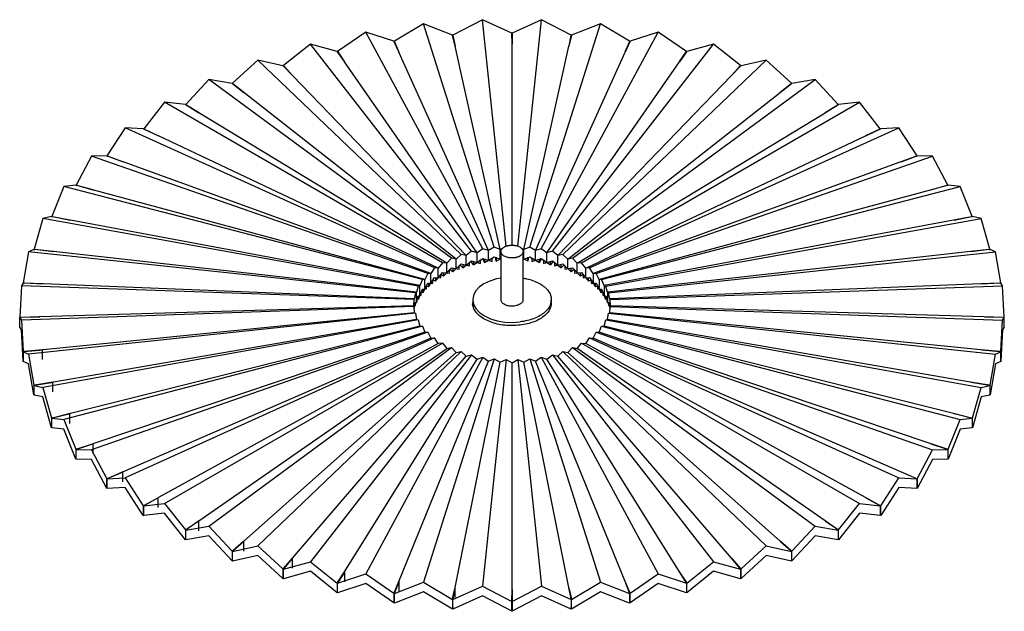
# Paper-space layout '_Isométrica' of a CAD drawing. Header units: inches. Extents: x -9.9 to 9.9, y -6 to 5.9.
import ezdxf

# ---------------------------------------------------------------- set-up
doc = ezdxf.new("R2010")
doc.units = ezdxf.units.IN
doc.header["$MEASUREMENT"] = 0

psp = doc.layouts.new('_Isométrica')

# ---------------------------------------------------------------- linework, layer by layer
at = {"color": 7, "linetype": 'Continuous', "lineweight": 25}
for p, q in [((-1.774, 5.782), (-2.355, 5.433)), ((-0.355, 1.311), (-1.774, 5.782)), ((-1.193, 5.556), (-1.774, 5.782)), ((-0.594, 5.864), (-1.184, 5.557)), ((-0.119, 1.327), (-0.594, 5.864)), ((-0.005, 5.598), (-0.594, 5.864)), ((0.594, 5.864), (0.005, 5.598)), ((0.119, 1.327), (0.594, 5.864)), ((0.355, 1.311), (1.774, 5.782)), ((1.184, 5.557), (0.594, 5.864)), ((1.774, 5.782), (1.193, 5.556)), ((2.355, 5.433), (1.774, 5.782)), ((-2.928, 5.618), (-3.492, 5.229)), ((-0.586, 1.278), (-2.928, 5.618)), ((-2.364, 5.432), (-2.928, 5.618)), ((-1.193, 5.556), (-1.19, 5.546)), ((-1.141, 5.342), (-1.19, 5.546)), ((-1.183, 5.546), (-1.184, 5.557)), ((-1.183, 5.515), (-1.183, 5.546)), ((-1.182, 5.546), (-1.14, 5.336)), ((-0.005, 5.598), (-0.004, 5.588)), ((0, 5.382), (-0.004, 5.588)), ((0.004, 5.588), (0, 5.376)), ((0.004, 5.588), (0.005, 5.598)), ((0.586, 1.278), (2.928, 5.618)), ((1.19, 5.546), (1.14, 5.336)), ((1.142, 5.342), (1.183, 5.546)), ((1.184, 5.557), (1.183, 5.546)), ((1.183, 5.546), (1.183, 5.514)), ((1.19, 5.546), (1.193, 5.556)), ((2.928, 5.618), (2.364, 5.432)), ((3.492, 5.229), (2.928, 5.618)), ((-4.039, 5.374), (-4.578, 4.947)), ((-0.808, 1.229), (-4.039, 5.374)), ((-3.501, 5.227), (-4.039, 5.374)), ((-2.364, 5.432), (-2.359, 5.422)), ((-2.266, 5.223), (-2.359, 5.422)), ((-2.352, 5.423), (-2.355, 5.433)), ((-2.352, 5.423), (-2.264, 5.217)), ((-2.352, 5.406), (-2.352, 5.423)), ((-1.14, 5.336), (-1.141, 5.342)), ((-0.238, 1.265), (-1.14, 5.336)), ((0, 1.348), (0, 5.376)), ((0.238, 1.265), (1.14, 5.336)), ((0.808, 1.229), (4.039, 5.374)), ((2.359, 5.422), (2.264, 5.217)), ((2.267, 5.223), (2.352, 5.423)), ((2.355, 5.433), (2.352, 5.423)), ((2.352, 5.423), (2.352, 5.406)), ((2.359, 5.422), (2.364, 5.432)), ((4.039, 5.374), (3.501, 5.227)), ((4.578, 4.947), (4.039, 5.374)), ((-3.501, 5.227), (-3.494, 5.218)), ((-3.358, 5.026), (-3.494, 5.218)), ((-3.487, 5.219), (-3.492, 5.229)), ((-3.486, 5.219), (-3.354, 5.021)), ((-2.264, 5.217), (-2.266, 5.223)), ((-0.472, 1.24), (-2.264, 5.217)), ((0.472, 1.24), (2.264, 5.217)), ((3.494, 5.218), (3.354, 5.021)), ((3.358, 5.026), (3.487, 5.219)), ((3.492, 5.229), (3.487, 5.219)), ((3.494, 5.218), (3.501, 5.227)), ((-5.092, 5.055), (-5.597, 4.592)), ((-1.018, 1.165), (-5.092, 5.055)), ((-4.587, 4.944), (-5.092, 5.055)), ((-4.587, 4.944), (-4.577, 4.936)), ((-4.571, 4.938), (-4.578, 4.947)), ((-4.401, 4.756), (-4.577, 4.936)), ((-4.571, 4.938), (-4.396, 4.75)), ((-3.354, 5.021), (-3.358, 5.026)), ((-0.699, 1.199), (-3.354, 5.021)), ((0.699, 1.199), (3.354, 5.021)), ((1.018, 1.165), (5.092, 5.055)), ((4.578, 4.936), (4.396, 4.75)), ((4.401, 4.755), (4.571, 4.938)), ((4.578, 4.947), (4.571, 4.938)), ((4.577, 4.936), (4.587, 4.944)), ((5.092, 5.055), (4.587, 4.944)), ((5.597, 4.592), (5.092, 5.055)), ((-4.396, 4.75), (-4.401, 4.756)), ((-0.916, 1.143), (-4.396, 4.75)), ((0.916, 1.143), (4.396, 4.75)), ((-6.07, 4.666), (-6.535, 4.168)), ((-1.214, 1.087), (-6.07, 4.666)), ((-5.605, 4.589), (-6.07, 4.666)), ((-5.605, 4.589), (-5.594, 4.58)), ((-5.588, 4.583), (-5.597, 4.592)), ((-5.38, 4.414), (-5.594, 4.58)), ((-5.588, 4.583), (-5.373, 4.409)), ((1.214, 1.087), (6.07, 4.666)), ((5.594, 4.581), (5.373, 4.409)), ((5.38, 4.414), (5.588, 4.583)), ((5.597, 4.592), (5.588, 4.583)), ((5.594, 4.58), (5.605, 4.589)), ((6.07, 4.666), (5.605, 4.589)), ((6.535, 4.168), (6.07, 4.666)), ((-5.373, 4.409), (-5.38, 4.414)), ((-1.12, 1.072), (-5.373, 4.409)), ((1.12, 1.072), (5.373, 4.409)), ((-6.96, 4.211), (-7.377, 3.682)), ((-1.392, 0.996), (-6.96, 4.211)), ((-6.542, 4.164), (-6.96, 4.211)), ((-6.542, 4.164), (-6.53, 4.157)), ((-6.524, 4.16), (-6.535, 4.168)), ((-6.28, 4.007), (-6.53, 4.157)), ((-6.524, 4.16), (-6.273, 4.002)), ((1.392, 0.996), (6.96, 4.211)), ((6.53, 4.157), (6.273, 4.002)), ((6.28, 4.007), (6.524, 4.16)), ((6.535, 4.168), (6.524, 4.16)), ((6.53, 4.157), (6.542, 4.164)), ((6.96, 4.211), (6.542, 4.164)), ((7.377, 3.682), (6.96, 4.211)), ((-6.273, 4.002), (-6.28, 4.007)), ((-1.308, 0.987), (-6.273, 4.002)), ((1.308, 0.987), (6.273, 4.002)), ((-7.748, 3.697), (-8.112, 3.141)), ((-1.55, 0.894), (-7.748, 3.697)), ((-7.384, 3.678), (-7.748, 3.697)), ((-7.384, 3.678), (-7.37, 3.672)), ((-7.365, 3.675), (-7.377, 3.682)), ((-7.089, 3.54), (-7.37, 3.672)), ((-7.365, 3.675), (-7.08, 3.536)), ((1.55, 0.894), (7.748, 3.697)), ((7.37, 3.672), (7.08, 3.536)), ((7.089, 3.54), (7.365, 3.675)), ((7.377, 3.682), (7.365, 3.675)), ((7.37, 3.672), (7.384, 3.678)), ((7.748, 3.697), (7.384, 3.678)), ((8.112, 3.141), (7.748, 3.697)), ((-7.08, 3.536), (-7.089, 3.54)), ((-1.476, 0.89), (-7.08, 3.536)), ((1.476, 0.89), (7.08, 3.536)), ((-8.423, 3.132), (-8.729, 2.553)), ((-8.118, 3.137), (-8.423, 3.132)), ((-1.685, 0.781), (-8.423, 3.132)), ((-8.118, 3.137), (-8.102, 3.131)), ((-8.098, 3.135), (-8.112, 3.141)), ((-8.112, 3.141), (-8.112, 3.129)), ((-7.794, 3.02), (-8.102, 3.131)), ((-8.098, 3.135), (-7.785, 3.017)), ((-7.785, 3.017), (-7.794, 3.02)), ((-1.623, 0.782), (-7.785, 3.017)), ((7.785, 3.017), (1.623, 0.782)), ((1.685, 0.781), (8.423, 3.132)), ((8.102, 3.131), (7.785, 3.017)), ((7.794, 3.02), (8.098, 3.135)), ((8.098, 3.135), (8.112, 3.141)), ((8.102, 3.131), (8.118, 3.137)), ((8.112, 3.135), (8.112, 3.141)), ((8.423, 3.132), (8.118, 3.137)), ((8.729, 2.553), (8.423, 3.132)), ((-8.975, 2.525), (-9.218, 1.927)), ((-8.733, 2.548), (-8.975, 2.525)), ((-1.795, 0.659), (-8.975, 2.525)), ((-8.733, 2.548), (-8.717, 2.544)), ((-8.713, 2.548), (-8.729, 2.553)), ((-8.729, 2.553), (-8.729, 2.547)), ((-8.386, 2.455), (-8.717, 2.544)), ((-8.713, 2.548), (-8.376, 2.453)), ((-8.376, 2.453), (-8.386, 2.455)), ((-1.746, 0.664), (-8.376, 2.453)), ((8.376, 2.453), (1.746, 0.664)), ((1.795, 0.659), (8.975, 2.525)), ((8.717, 2.544), (8.376, 2.453)), ((8.386, 2.455), (8.713, 2.548)), ((8.713, 2.548), (8.729, 2.553)), ((8.717, 2.544), (8.733, 2.548)), ((8.729, 2.547), (8.729, 2.553)), ((8.975, 2.525), (8.733, 2.548)), ((9.218, 1.927), (8.975, 2.525)), ((-9.397, 1.883), (-9.573, 1.27)), ((-9.221, 1.921), (-9.397, 1.883)), ((-1.879, 0.531), (-9.397, 1.883)), ((-9.221, 1.921), (-9.204, 1.918)), ((-9.202, 1.922), (-9.218, 1.927)), ((-9.218, 1.927), (-9.218, 1.921)), ((-8.855, 1.853), (-9.204, 1.918)), ((-9.201, 1.923), (-8.844, 1.851)), ((-8.844, 1.851), (-8.855, 1.853)), ((-1.844, 0.539), (-8.844, 1.851)), ((8.844, 1.851), (1.844, 0.539)), ((1.879, 0.531), (9.397, 1.883)), ((9.204, 1.918), (8.844, 1.851)), ((8.855, 1.853), (9.202, 1.922)), ((9.202, 1.922), (9.218, 1.927)), ((9.204, 1.918), (9.221, 1.921)), ((9.218, 1.921), (9.218, 1.927)), ((9.397, 1.883), (9.221, 1.921)), ((9.573, 1.27), (9.397, 1.883)), ((-9.681, 1.217), (-9.788, 0.594)), ((-9.575, 1.265), (-9.681, 1.217)), ((-1.936, 0.398), (-9.681, 1.217)), ((-9.575, 1.265), (-9.557, 1.263)), ((-9.556, 1.267), (-9.573, 1.27)), ((-9.195, 1.223), (-9.557, 1.263)), ((-9.556, 1.268), (-9.184, 1.222)), ((-9.184, 1.222), (-9.195, 1.223)), ((-1.915, 0.407), (-9.184, 1.222)), ((-0.808, 1.229), (-0.916, 1.143)), ((-0.699, 1.199), (-0.808, 1.229)), ((-0.586, 1.278), (-0.699, 1.199)), ((-0.699, 1.006), (-0.699, 1.199)), ((-0.472, 1.24), (-0.586, 1.278)), ((-0.355, 1.311), (-0.472, 1.24)), ((-0.472, 1.047), (-0.472, 1.24)), ((-0.238, 1.265), (-0.355, 1.311)), ((-0.183, 1.293), (-0.238, 1.265)), ((-0.238, 1.072), (-0.238, 1.265)), ((-0.222, 1.222), (-0.222, 0.257)), ((0.238, 1.265), (0.184, 1.293)), ((0.222, 0.257), (0.222, 1.222)), ((0.355, 1.311), (0.238, 1.265)), ((0.238, 1.072), (0.238, 1.265)), ((0.472, 1.24), (0.355, 1.311)), ((0.586, 1.278), (0.472, 1.24)), ((0.472, 1.047), (0.472, 1.24)), ((0.699, 1.199), (0.586, 1.278)), ((0.808, 1.229), (0.699, 1.199)), ((0.699, 1.006), (0.699, 1.199)), ((0.916, 1.143), (0.808, 1.229)), ((9.184, 1.222), (1.915, 0.407)), ((1.936, 0.398), (9.681, 1.217)), ((9.557, 1.263), (9.184, 1.222)), ((9.195, 1.223), (9.556, 1.267)), ((9.556, 1.267), (9.573, 1.27)), ((9.557, 1.263), (9.575, 1.265)), ((9.681, 1.217), (9.575, 1.265)), ((9.788, 0.594), (9.681, 1.217)), ((-1.392, 0.996), (-1.476, 0.89)), ((-1.308, 0.987), (-1.392, 0.996)), ((-1.214, 1.087), (-1.308, 0.987)), ((-1.308, 0.794), (-1.308, 0.987)), ((-1.12, 1.072), (-1.214, 1.087)), ((-1.018, 1.165), (-1.12, 1.072)), ((-1.12, 0.879), (-1.12, 1.072)), ((-0.916, 1.143), (-1.018, 1.165)), ((-0.987, 0.893), (-0.808, 1.036)), ((-0.916, 0.95), (-0.916, 1.143)), ((-0.85, 0.935), (-0.85, 1.011)), ((-0.774, 0.955), (-0.821, 1.026)), ((-0.808, 1.036), (-0.628, 0.986)), ((-0.774, 0.955), (-0.586, 1.085)), ((-0.774, 1.031), (-0.774, 0.955)), ((-0.628, 0.986), (-0.628, 1.062)), ((-0.586, 1.085), (-0.398, 1.022)), ((-0.548, 1.001), (-0.584, 1.084)), ((-0.548, 1.001), (-0.355, 1.118)), ((-0.548, 1.077), (-0.548, 1.001)), ((-0.398, 1.022), (-0.398, 1.098)), ((-0.355, 1.118), (-0.222, 1.066)), ((-0.315, 1.031), (-0.331, 1.108)), ((-0.315, 1.107), (-0.315, 1.031)), ((-0.315, 1.031), (-0.222, 1.08)), ((0.222, 1.066), (0.355, 1.118)), ((0.315, 1.031), (0.222, 1.08)), ((0.331, 1.108), (0.315, 1.031)), ((0.315, 1.031), (0.315, 1.107)), ((0.355, 1.118), (0.548, 1.001)), ((0.398, 1.098), (0.398, 1.022)), ((0.398, 1.022), (0.586, 1.085)), ((0.582, 1.079), (0.548, 1.001)), ((0.548, 1.001), (0.548, 1.077)), ((0.586, 1.085), (0.774, 0.955)), ((0.628, 1.062), (0.628, 0.986)), ((0.628, 0.986), (0.808, 1.036)), ((0.774, 0.955), (0.774, 1.031)), ((0.821, 1.026), (0.774, 0.955)), ((0.808, 1.036), (0.987, 0.893)), ((0.85, 1.011), (0.85, 0.935)), ((1.018, 1.165), (0.916, 1.143)), ((0.916, 0.95), (0.916, 1.143)), ((1.12, 1.072), (1.018, 1.165)), ((1.214, 1.087), (1.12, 1.072)), ((1.12, 0.879), (1.12, 1.072)), ((1.308, 0.987), (1.214, 1.087)), ((1.392, 0.996), (1.308, 0.987)), ((1.308, 0.794), (1.308, 0.987)), ((1.476, 0.89), (1.392, 0.996)), ((-1.55, 0.894), (-1.623, 0.782)), ((-1.476, 0.89), (-1.55, 0.894)), ((-1.531, 0.627), (-1.392, 0.804)), ((-1.476, 0.697), (-1.476, 0.89)), ((-1.392, 0.804), (-1.253, 0.787)), ((-1.369, 0.728), (-1.214, 0.895)), ((-1.369, 0.804), (-1.369, 0.728)), ((-1.253, 0.787), (-1.253, 0.863)), ((-1.187, 0.817), (-1.243, 0.863)), ((-1.214, 0.895), (-1.059, 0.868)), ((-1.187, 0.817), (-1.018, 0.973)), ((-1.187, 0.893), (-1.187, 0.817)), ((-1.059, 0.868), (-1.059, 0.944)), ((-0.987, 0.893), (-1.041, 0.951)), ((-1.018, 0.973), (-0.85, 0.935)), ((-0.987, 0.969), (-0.987, 0.893)), ((0.85, 0.935), (1.018, 0.973)), ((0.987, 0.893), (0.987, 0.969)), ((1.041, 0.951), (0.987, 0.893)), ((1.018, 0.973), (1.187, 0.817)), ((1.059, 0.944), (1.059, 0.868)), ((1.059, 0.868), (1.214, 0.895)), ((1.187, 0.817), (1.187, 0.893)), ((1.243, 0.863), (1.187, 0.817)), ((1.214, 0.895), (1.369, 0.728)), ((1.253, 0.863), (1.253, 0.787)), ((1.253, 0.787), (1.392, 0.804)), ((1.369, 0.728), (1.369, 0.804)), ((1.392, 0.804), (1.531, 0.627)), ((1.55, 0.894), (1.476, 0.89)), ((1.476, 0.697), (1.476, 0.89)), ((1.623, 0.782), (1.55, 0.894)), ((-9.77, 0.593), (-9.788, 0.594)), ((-9.77, 0.593), (-9.39, 0.573)), ((-1.795, 0.659), (-1.844, 0.539)), ((-1.746, 0.664), (-1.795, 0.659)), ((-1.685, 0.781), (-1.746, 0.664)), ((-1.746, 0.471), (-1.746, 0.664)), ((-1.623, 0.782), (-1.685, 0.781)), ((-1.671, 0.515), (-1.55, 0.701)), ((-1.623, 0.588), (-1.623, 0.782)), ((-1.583, 0.589), (-1.583, 0.65)), ((-1.531, 0.627), (-1.582, 0.652)), ((-1.55, 0.701), (-1.428, 0.694)), ((-1.531, 0.703), (-1.531, 0.627)), ((-1.428, 0.694), (-1.428, 0.77)), ((-1.369, 0.728), (-1.424, 0.763)), ((1.424, 0.763), (1.369, 0.728)), ((1.428, 0.77), (1.428, 0.694)), ((1.428, 0.694), (1.55, 0.701)), ((1.531, 0.627), (1.531, 0.703)), ((1.582, 0.652), (1.531, 0.627)), ((1.55, 0.701), (1.671, 0.515)), ((1.583, 0.65), (1.583, 0.589)), ((1.685, 0.781), (1.623, 0.782)), ((1.623, 0.782), (1.623, 0.588)), ((1.746, 0.664), (1.685, 0.781)), ((1.795, 0.659), (1.746, 0.664)), ((1.746, 0.664), (1.746, 0.471)), ((1.844, 0.539), (1.795, 0.659)), ((9.401, 0.574), (9.77, 0.593)), ((9.77, 0.593), (9.788, 0.594)), ((-9.825, 0.536), (-9.86, -0.092)), ((-9.789, 0.589), (-9.825, 0.536)), ((-1.965, 0.261), (-9.825, 0.536)), ((-9.789, 0.589), (-9.771, 0.588)), ((-9.401, 0.574), (-9.771, 0.588)), ((-9.39, 0.573), (-9.401, 0.574)), ((-1.958, 0.272), (-9.39, 0.573)), ((-1.936, 0.398), (-1.958, 0.272)), ((-1.915, 0.407), (-1.936, 0.398)), ((-1.879, 0.531), (-1.915, 0.407)), ((-1.915, 0.214), (-1.915, 0.407)), ((-1.844, 0.539), (-1.879, 0.531)), ((-1.876, 0.266), (-1.795, 0.466)), ((-1.844, 0.345), (-1.844, 0.539)), ((-1.821, 0.35), (-1.821, 0.404)), ((-1.786, 0.394), (-1.82, 0.404)), ((-1.795, 0.466), (-1.714, 0.474)), ((-1.786, 0.394), (-1.685, 0.588)), ((-1.786, 0.47), (-1.786, 0.394)), ((-1.671, 0.515), (-1.714, 0.531)), ((-1.714, 0.474), (-1.714, 0.531)), ((-1.685, 0.588), (-1.583, 0.589)), ((-1.671, 0.591), (-1.671, 0.515)), ((1.583, 0.589), (1.685, 0.588)), ((1.671, 0.515), (1.671, 0.591)), ((1.714, 0.531), (1.671, 0.515)), ((1.685, 0.588), (1.786, 0.394)), ((1.714, 0.531), (1.714, 0.474)), ((1.714, 0.474), (1.795, 0.466)), ((1.786, 0.394), (1.786, 0.47)), ((1.82, 0.404), (1.786, 0.394)), ((1.795, 0.466), (1.876, 0.266)), ((1.821, 0.404), (1.821, 0.35)), ((1.879, 0.531), (1.844, 0.539)), ((1.844, 0.539), (1.844, 0.345)), ((1.915, 0.407), (1.879, 0.531)), ((1.936, 0.398), (1.915, 0.407)), ((1.915, 0.407), (1.915, 0.214)), ((1.958, 0.272), (1.936, 0.398)), ((9.39, 0.573), (1.958, 0.272)), ((1.965, 0.261), (9.825, 0.536)), ((9.771, 0.588), (9.39, 0.573)), ((9.771, 0.588), (9.789, 0.589)), ((9.825, 0.536), (9.789, 0.589)), ((9.86, -0.092), (9.825, 0.536)), ((-1.965, 0.261), (-1.972, 0.135)), ((-1.958, 0.272), (-1.965, 0.261)), ((-1.958, 0.079), (-1.958, 0.272)), ((-1.958, 0.079), (-1.936, 0.205)), ((-1.938, 0.133), (-1.879, 0.338)), ((-1.936, 0.205), (-1.901, 0.22)), ((-1.901, 0.22), (-1.901, 0.263)), ((-1.876, 0.266), (-1.899, 0.271)), ((-1.879, 0.338), (-1.821, 0.35)), ((-1.876, 0.342), (-1.876, 0.266)), ((-0.787, 0.257), (-0.787, 0.193)), ((0.787, 0.193), (0.787, 0.257)), ((1.821, 0.35), (1.879, 0.338)), ((1.876, 0.266), (1.876, 0.342)), ((1.899, 0.271), (1.876, 0.266)), ((1.879, 0.338), (1.938, 0.133)), ((1.901, 0.263), (1.901, 0.22)), ((1.901, 0.22), (1.936, 0.205)), ((1.936, 0.205), (1.958, 0.079)), ((1.965, 0.261), (1.958, 0.272)), ((1.958, 0.272), (1.958, 0.079)), ((1.972, 0.135), (1.965, 0.261)), ((-1.965, 0.124), (-9.825, -0.15)), ((-1.972, 0.135), (-9.459, -0.085)), ((-1.972, 0.135), (-1.965, 0.124)), ((-1.965, 0.124), (-1.958, -0.002)), ((-1.953, 0.086), (-1.958, 0.079)), ((-1.938, 0.133), (-1.953, 0.135)), ((1.953, 0.135), (1.938, 0.133)), ((1.953, 0.086), (1.958, 0.079)), ((1.958, -0.002), (1.965, 0.124)), ((1.965, 0.124), (1.972, 0.135)), ((1.965, 0.124), (9.825, -0.15)), ((9.459, -0.085), (1.972, 0.135)), ((-9.843, -0.092), (-9.86, -0.092)), ((-9.86, -0.292), (-9.86, -0.092)), ((-9.86, -0.097), (-9.843, -0.097)), ((-9.86, -0.097), (-9.825, -0.15)), ((-9.47, -0.085), (-9.843, -0.097)), ((-9.843, -0.092), (-9.459, -0.085)), ((-9.825, -0.15), (-9.789, -0.778)), ((-1.936, -0.012), (-9.681, -0.831)), ((-9.459, -0.085), (-9.47, -0.085)), ((-1.879, -0.145), (-9.397, -1.498)), ((-1.958, -0.002), (-9.39, -0.743)), ((-1.915, -0.138), (-9.184, -1.392)), ((-1.958, -0.002), (-1.936, -0.012)), ((-1.936, -0.012), (-1.915, -0.138)), ((-1.915, -0.138), (-1.879, -0.145)), ((-1.879, -0.145), (-1.844, -0.269)), ((1.844, -0.269), (1.879, -0.145)), ((1.879, -0.145), (1.915, -0.138)), ((1.879, -0.145), (9.397, -1.498)), ((1.915, -0.138), (1.936, -0.012)), ((9.184, -1.392), (1.915, -0.138)), ((1.936, -0.012), (1.958, -0.002)), ((1.936, -0.012), (9.681, -0.831)), ((9.39, -0.743), (1.958, -0.002)), ((9.843, -0.097), (9.459, -0.085)), ((9.47, -0.085), (9.843, -0.092)), ((9.789, -0.778), (9.825, -0.15)), ((9.825, -0.15), (9.86, -0.097)), ((9.843, -0.092), (9.86, -0.092)), ((9.843, -0.097), (9.86, -0.097)), ((9.86, -0.292), (9.86, -0.092)), ((-9.825, -0.343), (-9.86, -0.292)), ((-9.789, -0.973), (-9.825, -0.343)), ((-1.795, -0.274), (-8.975, -2.139)), ((-1.844, -0.269), (-8.844, -2.021)), ((-1.746, -0.394), (-8.376, -2.623)), ((-1.844, -0.269), (-1.795, -0.274)), ((-1.795, -0.274), (-1.746, -0.394)), ((-1.746, -0.394), (-1.685, -0.395)), ((1.685, -0.395), (1.746, -0.394)), ((1.746, -0.394), (1.795, -0.274)), ((8.376, -2.623), (1.746, -0.394)), ((1.795, -0.274), (1.844, -0.269)), ((1.795, -0.274), (8.975, -2.139)), ((8.844, -2.021), (1.844, -0.269)), ((9.825, -0.343), (9.789, -0.973)), ((9.86, -0.292), (9.825, -0.343)), ((-1.685, -0.395), (-8.423, -2.747)), ((-1.623, -0.512), (-7.785, -3.187)), ((-1.55, -0.508), (-7.748, -3.311)), ((-1.685, -0.395), (-1.623, -0.512)), ((-1.623, -0.512), (-1.55, -0.508)), ((-1.476, -0.62), (-1.55, -0.508)), ((1.476, -0.62), (1.55, -0.508)), ((1.55, -0.508), (7.748, -3.311)), ((1.55, -0.508), (1.623, -0.512)), ((1.623, -0.512), (1.685, -0.395)), ((7.785, -3.187), (1.623, -0.512)), ((1.685, -0.395), (8.423, -2.747)), ((-9.771, -0.777), (-9.789, -0.778)), ((-9.789, -0.778), (-9.789, -0.973)), ((-9.788, -0.783), (-9.77, -0.781)), ((-9.788, -0.783), (-9.681, -0.831)), ((-9.788, -0.978), (-9.788, -0.783)), ((-9.771, -0.777), (-9.39, -0.743)), ((-9.401, -0.744), (-9.77, -0.781)), ((-9.39, -0.743), (-9.401, -0.744)), ((-9.401, -0.939), (-9.401, -0.744)), ((-1.476, -0.62), (-7.08, -3.706)), ((-6.96, -3.825), (-1.392, -0.611)), ((-6.273, -4.172), (-1.308, -0.717)), ((-6.07, -4.28), (-1.214, -0.702)), ((-1.018, -0.78), (-5.092, -4.67)), ((-1.392, -0.611), (-1.476, -0.62)), ((-1.392, -0.611), (-1.308, -0.717)), ((-1.308, -0.717), (-1.214, -0.702)), ((-1.214, -0.702), (-1.12, -0.802)), ((-1.12, -0.802), (-1.018, -0.78)), ((-1.018, -0.78), (-0.916, -0.873)), ((0.916, -0.873), (1.018, -0.78)), ((1.018, -0.78), (5.092, -4.67)), ((1.018, -0.78), (1.12, -0.802)), ((1.12, -0.802), (1.214, -0.702)), ((1.214, -0.702), (6.07, -4.28)), ((1.214, -0.702), (1.308, -0.717)), ((1.308, -0.717), (1.392, -0.611)), ((6.273, -4.172), (1.308, -0.717)), ((1.392, -0.611), (6.96, -3.825)), ((1.392, -0.611), (1.476, -0.62)), ((7.08, -3.706), (1.476, -0.62)), ((9.77, -0.782), (9.39, -0.743)), ((9.401, -0.744), (9.771, -0.777)), ((9.681, -0.831), (9.788, -0.783)), ((9.77, -0.781), (9.788, -0.783)), ((9.771, -0.777), (9.789, -0.778)), ((9.788, -0.783), (9.788, -0.978)), ((9.789, -0.973), (9.789, -0.778)), ((-9.681, -1.024), (-9.788, -0.978)), ((-9.681, -0.831), (-9.575, -1.454)), ((-5.373, -4.579), (-1.12, -0.802)), ((-4.396, -4.92), (-0.916, -0.873)), ((-0.808, -0.843), (-4.039, -4.988)), ((-3.354, -5.191), (-0.699, -0.93)), ((-0.586, -0.892), (-2.928, -5.232)), ((-2.264, -5.387), (-0.472, -0.97)), ((-0.355, -0.925), (-1.774, -5.396)), ((-0.916, -0.873), (-0.808, -0.843)), ((-0.808, -0.843), (-0.699, -0.93)), ((-0.699, -0.93), (-0.586, -0.892)), ((-0.119, -0.941), (-0.594, -5.479)), ((-0.586, -0.892), (-0.472, -0.97)), ((-0.472, -0.97), (-0.355, -0.925)), ((-0.355, -0.925), (-0.238, -0.995)), ((-0.238, -0.995), (-0.119, -0.941)), ((-0.119, -0.941), (0, -1.004)), ((0, -1.004), (0.119, -0.941)), ((0.119, -0.941), (0.594, -5.479)), ((0.119, -0.941), (0.238, -0.995)), ((0.238, -0.995), (0.355, -0.925)), ((0.355, -0.925), (1.774, -5.396)), ((0.355, -0.925), (0.472, -0.97)), ((0.472, -0.97), (0.586, -0.892)), ((2.264, -5.387), (0.472, -0.97)), ((0.586, -0.892), (2.928, -5.232)), ((0.586, -0.892), (0.699, -0.93)), ((0.699, -0.93), (0.808, -0.843)), ((3.354, -5.191), (0.699, -0.93)), ((0.808, -0.843), (4.039, -4.988)), ((0.808, -0.843), (0.916, -0.873)), ((4.396, -4.92), (0.916, -0.873)), ((5.373, -4.579), (1.12, -0.802)), ((9.575, -1.454), (9.681, -0.831)), ((9.788, -0.978), (9.681, -1.024)), ((-9.575, -1.649), (-9.681, -1.024)), ((-1.14, -5.506), (-0.238, -0.995)), ((0, -5.546), (0, -1.004)), ((1.14, -5.506), (0.238, -0.995)), ((9.681, -1.024), (9.575, -1.649)), ((-9.557, -1.452), (-9.575, -1.454)), ((-9.575, -1.454), (-9.575, -1.649)), ((-9.573, -1.459), (-9.556, -1.456)), ((-9.573, -1.459), (-9.397, -1.498)), ((-9.573, -1.654), (-9.573, -1.459)), ((-9.557, -1.452), (-9.184, -1.392)), ((-9.195, -1.394), (-9.556, -1.456)), ((-9.397, -1.498), (-9.221, -2.11)), ((-9.184, -1.392), (-9.195, -1.394)), ((-9.195, -1.588), (-9.195, -1.394)), ((9.556, -1.456), (9.184, -1.392)), ((9.195, -1.394), (9.557, -1.452)), ((9.221, -2.11), (9.397, -1.498)), ((9.397, -1.498), (9.573, -1.459)), ((9.556, -1.456), (9.573, -1.459)), ((9.557, -1.452), (9.575, -1.454)), ((9.573, -1.459), (9.573, -1.654)), ((9.575, -1.649), (9.575, -1.454)), ((-9.397, -1.69), (-9.573, -1.654)), ((-9.221, -2.305), (-9.397, -1.69)), ((9.397, -1.69), (9.221, -2.305)), ((9.573, -1.654), (9.397, -1.69)), ((-9.204, -2.107), (-9.221, -2.11)), ((-9.221, -2.11), (-9.221, -2.305)), ((-9.218, -2.116), (-9.202, -2.111)), ((-9.218, -2.116), (-8.975, -2.139)), ((-9.218, -2.31), (-9.218, -2.116)), ((-9.204, -2.107), (-8.844, -2.021)), ((-8.855, -2.024), (-9.202, -2.111)), ((-8.975, -2.139), (-8.733, -2.737)), ((-8.844, -2.021), (-8.855, -2.024)), ((-8.855, -2.219), (-8.855, -2.024)), ((8.733, -2.737), (8.975, -2.139)), ((9.201, -2.111), (8.844, -2.021)), ((8.855, -2.024), (9.204, -2.107)), ((8.975, -2.139), (9.218, -2.116)), ((9.202, -2.111), (9.218, -2.116)), ((9.204, -2.107), (9.221, -2.11)), ((9.218, -2.116), (9.218, -2.31)), ((9.221, -2.305), (9.221, -2.11)), ((-8.975, -2.332), (-9.218, -2.31)), ((-8.733, -2.932), (-8.975, -2.332)), ((8.975, -2.332), (8.733, -2.932)), ((9.218, -2.31), (8.975, -2.332)), ((-8.717, -2.733), (-8.733, -2.737)), ((-8.733, -2.737), (-8.733, -2.932)), ((-8.729, -2.742), (-8.713, -2.737)), ((-8.729, -2.742), (-8.423, -2.747)), ((-8.729, -2.937), (-8.729, -2.742)), ((-8.717, -2.733), (-8.376, -2.623)), ((-8.386, -2.626), (-8.713, -2.737)), ((-8.423, -2.747), (-8.118, -3.326)), ((-8.376, -2.623), (-8.386, -2.626)), ((-8.386, -2.821), (-8.386, -2.626)), ((8.118, -3.326), (8.423, -2.747)), ((8.713, -2.737), (8.376, -2.623)), ((8.386, -2.626), (8.717, -2.733)), ((8.423, -2.747), (8.729, -2.742)), ((8.713, -2.737), (8.729, -2.742)), ((8.717, -2.733), (8.733, -2.737)), ((8.729, -2.742), (8.729, -2.937)), ((8.733, -2.932), (8.733, -2.737)), ((-8.423, -2.939), (-8.729, -2.937)), ((-8.118, -3.521), (-8.423, -2.939)), ((8.423, -2.939), (8.118, -3.521)), ((8.729, -2.937), (8.423, -2.939)), ((-8.102, -3.32), (-8.118, -3.326)), ((-8.118, -3.326), (-8.118, -3.521)), ((-8.112, -3.33), (-7.748, -3.311)), ((-8.098, -3.324), (-8.112, -3.33)), ((-8.112, -3.525), (-8.112, -3.33)), ((-8.102, -3.32), (-7.785, -3.187)), ((-7.794, -3.191), (-8.098, -3.324)), ((-7.785, -3.187), (-7.794, -3.191)), ((-7.794, -3.386), (-7.794, -3.191)), ((-7.748, -3.311), (-7.384, -3.867)), ((7.384, -3.867), (7.748, -3.311)), ((7.748, -3.311), (8.112, -3.33)), ((8.098, -3.324), (7.785, -3.187)), ((7.794, -3.191), (8.102, -3.32)), ((8.098, -3.324), (8.112, -3.33)), ((8.102, -3.32), (8.118, -3.326)), ((8.112, -3.33), (8.112, -3.525)), ((8.118, -3.521), (8.118, -3.326)), ((-7.748, -3.504), (-8.112, -3.525)), ((-7.384, -4.062), (-7.748, -3.504)), ((7.748, -3.504), (7.384, -4.062)), ((8.112, -3.525), (7.748, -3.504)), ((-7.37, -3.86), (-7.08, -3.706)), ((-7.089, -3.711), (-7.365, -3.864)), ((-7.08, -3.706), (-7.089, -3.711)), ((-7.089, -3.905), (-7.089, -3.711)), ((7.365, -3.864), (7.08, -3.706)), ((7.089, -3.711), (7.37, -3.861)), ((-7.37, -3.861), (-7.384, -3.867)), ((-7.384, -3.867), (-7.384, -4.062)), ((-7.377, -3.871), (-6.96, -3.825)), ((-7.377, -3.871), (-7.365, -3.864)), ((-7.377, -4.066), (-7.377, -3.871)), ((-6.96, -3.825), (-6.542, -4.353)), ((6.542, -4.353), (6.96, -3.825)), ((6.96, -3.825), (7.377, -3.871)), ((7.365, -3.864), (7.377, -3.871)), ((7.37, -3.861), (7.384, -3.867)), ((7.377, -3.871), (7.377, -4.066)), ((7.384, -4.062), (7.384, -3.867)), ((-7.384, -4.062), (-7.377, -4.059)), ((-6.96, -4.018), (-7.377, -4.066)), ((-6.542, -4.548), (-6.96, -4.018)), ((6.96, -4.018), (6.542, -4.548)), ((7.377, -4.066), (6.96, -4.018)), ((7.384, -4.062), (7.377, -4.059)), ((-6.535, -4.357), (-6.07, -4.28)), ((-6.53, -4.346), (-6.273, -4.172)), ((-6.28, -4.178), (-6.524, -4.349)), ((-6.273, -4.172), (-6.28, -4.178)), ((-6.28, -4.178), (-6.28, -4.372)), ((-6.07, -4.28), (-5.605, -4.777)), ((5.605, -4.777), (6.07, -4.28)), ((6.07, -4.28), (6.535, -4.357)), ((6.524, -4.349), (6.273, -4.172)), ((6.28, -4.178), (6.53, -4.346)), ((-6.542, -4.353), (-6.53, -4.346)), ((-6.542, -4.353), (-6.542, -4.548)), ((-6.524, -4.349), (-6.535, -4.357)), ((-6.535, -4.552), (-6.535, -4.357)), ((-6.07, -4.473), (-6.535, -4.552)), ((-5.605, -4.972), (-6.07, -4.473)), ((6.07, -4.473), (5.605, -4.972)), ((6.535, -4.552), (6.07, -4.473)), ((6.524, -4.349), (6.535, -4.357)), ((6.53, -4.346), (6.542, -4.353)), ((6.535, -4.357), (6.535, -4.552)), ((6.542, -4.548), (6.542, -4.353)), ((-6.535, -4.544), (-6.542, -4.548)), ((-5.597, -4.781), (-5.092, -4.67)), ((-5.594, -4.769), (-5.373, -4.579)), ((-5.38, -4.585), (-5.588, -4.772)), ((-5.373, -4.579), (-5.38, -4.585)), ((-5.38, -4.585), (-5.38, -4.779)), ((-5.092, -4.67), (-4.587, -5.133)), ((4.587, -5.133), (5.092, -4.67)), ((5.092, -4.67), (5.597, -4.781)), ((5.588, -4.772), (5.373, -4.579)), ((5.38, -4.585), (5.594, -4.769)), ((6.542, -4.548), (6.535, -4.544)), ((-5.594, -4.769), (-5.605, -4.777)), ((-5.605, -4.777), (-5.605, -4.972)), ((-5.588, -4.772), (-5.597, -4.781)), ((-5.597, -4.975), (-5.597, -4.781)), ((-5.092, -4.863), (-5.597, -4.975)), ((-4.587, -5.328), (-5.092, -4.863)), ((-4.578, -5.124), (-4.396, -4.92)), ((-4.401, -4.926), (-4.571, -5.127)), ((-4.396, -4.92), (-4.401, -4.926)), ((-4.401, -4.926), (-4.401, -5.121)), ((4.571, -5.127), (4.396, -4.92)), ((4.401, -4.926), (4.577, -5.125)), ((5.092, -4.863), (4.587, -5.328)), ((5.597, -4.975), (5.092, -4.863)), ((5.588, -4.772), (5.597, -4.781)), ((5.594, -4.769), (5.605, -4.777)), ((5.597, -4.781), (5.597, -4.975)), ((5.605, -4.972), (5.605, -4.777)), ((-5.605, -4.972), (-5.594, -4.964)), ((-4.577, -5.125), (-4.587, -5.133)), ((-4.578, -5.136), (-4.039, -4.988)), ((-4.571, -5.127), (-4.578, -5.136)), ((-4.039, -4.988), (-3.501, -5.416)), ((3.501, -5.416), (4.039, -4.988)), ((4.039, -4.988), (4.578, -5.136)), ((4.571, -5.127), (4.578, -5.136)), ((4.577, -5.125), (4.587, -5.133)), ((5.605, -4.972), (5.594, -4.964)), ((-4.587, -5.133), (-4.587, -5.328)), ((-4.587, -5.328), (-4.577, -5.319)), ((-4.578, -5.331), (-4.578, -5.136)), ((-4.039, -5.181), (-4.578, -5.331)), ((-3.501, -5.611), (-4.039, -5.181)), ((-3.494, -5.406), (-3.354, -5.191)), ((-3.492, -5.418), (-2.928, -5.232)), ((-3.358, -5.197), (-3.487, -5.408)), ((-3.354, -5.191), (-3.358, -5.197)), ((-3.358, -5.197), (-3.358, -5.392)), ((-2.928, -5.232), (-2.364, -5.621)), ((2.364, -5.621), (2.928, -5.232)), ((2.928, -5.232), (3.492, -5.418)), ((3.486, -5.408), (3.354, -5.191)), ((3.358, -5.197), (3.494, -5.406)), ((4.039, -5.181), (3.501, -5.611)), ((4.578, -5.331), (4.039, -5.181)), ((4.587, -5.328), (4.577, -5.319)), ((4.578, -5.136), (4.578, -5.331)), ((4.587, -5.328), (4.587, -5.133)), ((-3.494, -5.406), (-3.501, -5.416)), ((-3.501, -5.416), (-3.501, -5.611)), ((-3.487, -5.408), (-3.492, -5.418)), ((-3.492, -5.613), (-3.492, -5.418)), ((-2.928, -5.425), (-3.492, -5.613)), ((-2.364, -5.815), (-2.928, -5.425)), ((-2.359, -5.611), (-2.264, -5.387)), ((-2.355, -5.622), (-1.774, -5.396)), ((-2.267, -5.394), (-2.352, -5.612)), ((-2.264, -5.387), (-2.267, -5.394)), ((-2.267, -5.394), (-2.267, -5.588)), ((-1.774, -5.396), (-1.193, -5.745)), ((-1.19, -5.735), (-1.14, -5.506)), ((-1.184, -5.745), (-0.594, -5.479)), ((-1.142, -5.513), (-1.183, -5.735)), ((-1.14, -5.506), (-1.142, -5.513)), ((-1.142, -5.513), (-1.142, -5.707)), ((-0.594, -5.479), (-0.005, -5.787)), ((0.005, -5.787), (0.594, -5.479)), ((0.594, -5.479), (1.184, -5.745)), ((1.182, -5.735), (1.14, -5.506)), ((1.141, -5.513), (1.19, -5.735)), ((1.193, -5.745), (1.774, -5.396)), ((1.774, -5.396), (2.355, -5.622)), ((2.352, -5.612), (2.264, -5.387)), ((2.266, -5.394), (2.359, -5.611)), ((2.928, -5.425), (2.364, -5.815)), ((3.492, -5.613), (2.928, -5.425)), ((3.487, -5.408), (3.492, -5.418)), ((3.492, -5.418), (3.492, -5.613)), ((3.494, -5.406), (3.501, -5.416)), ((3.501, -5.611), (3.501, -5.416)), ((-3.501, -5.611), (-3.494, -5.601)), ((-2.359, -5.611), (-2.364, -5.621)), ((-2.364, -5.621), (-2.364, -5.815)), ((-1.774, -5.589), (-2.355, -5.817)), ((-2.352, -5.612), (-2.355, -5.622)), ((-2.355, -5.817), (-2.355, -5.622)), ((-1.193, -5.94), (-1.774, -5.589)), ((-0.594, -5.672), (-1.184, -5.94)), ((-0.005, -5.982), (-0.594, -5.672)), ((-0.004, -5.776), (0, -5.546)), ((0, -5.546), (0, -5.553)), ((0, -5.553), (0.004, -5.776)), ((0, -5.553), (0, -5.747)), ((0.594, -5.672), (0.005, -5.982)), ((1.184, -5.94), (0.594, -5.672)), ((1.774, -5.589), (1.193, -5.94)), ((2.355, -5.817), (1.774, -5.589)), ((2.352, -5.612), (2.355, -5.622)), ((2.355, -5.622), (2.355, -5.817)), ((2.359, -5.611), (2.364, -5.621)), ((2.364, -5.815), (2.364, -5.621)), ((3.501, -5.611), (3.494, -5.601)), ((-2.364, -5.815), (-2.359, -5.806)), ((-1.19, -5.735), (-1.193, -5.745)), ((-1.193, -5.745), (-1.193, -5.94)), ((-1.184, -5.899), (-1.19, -5.929)), ((-1.183, -5.735), (-1.184, -5.745)), ((-1.184, -5.94), (-1.184, -5.745)), ((-0.004, -5.776), (-0.005, -5.787)), ((-0.005, -5.787), (-0.005, -5.982)), ((0, -5.747), (-0.004, -5.971)), ((-0.004, -5.971), (-0.004, -5.776)), ((0.004, -5.971), (0, -5.747)), ((0.004, -5.776), (0.005, -5.787)), ((0.004, -5.776), (0.004, -5.971)), ((0.005, -5.982), (0.005, -5.787)), ((1.183, -5.735), (1.184, -5.745)), ((1.184, -5.745), (1.184, -5.94)), ((1.19, -5.93), (1.184, -5.901)), ((1.19, -5.735), (1.193, -5.745)), ((1.193, -5.94), (1.193, -5.745)), ((2.364, -5.815), (2.359, -5.806)), ((-1.193, -5.94), (-1.19, -5.93)), ((-0.005, -5.982), (-0.004, -5.971)), ((0.005, -5.982), (0.004, -5.971)), ((1.193, -5.94), (1.19, -5.93))]:
    psp.add_line(p, q, dxfattribs=at)
at = {"color": 7, "linetype": 'Continuous', "lineweight": 25, "flags": 128}
psp.add_lwpolyline([(-0.222, 0.691), (-0.309, 0.675), (-0.444, 0.632), (-0.563, 0.575), (-0.659, 0.506), (-0.731, 0.427), (-0.774, 0.341), (-0.787, 0.252), (-0.771, 0.164), (-0.724, 0.079), (-0.65, 0.001), (-0.551, -0.068), (-0.431, -0.123), (-0.294, -0.165), (-0.146, -0.19), (0.008, -0.197), (0.162, -0.188), (0.162, -0.188)], dxfattribs=at)
at = {"color": 7, "linetype": 'Continuous', "lineweight": 25}
for points, knots in [([(0.046, 1.096), (0.043, 1.096), (0.037, 1.095), (0.028, 1.094), (0.02, 1.094), (0.011, 1.093), (-0.002, 1.093), (-0.02, 1.093), (-0.041, 1.095), (-0.062, 1.098), (-0.09, 1.104), (-0.122, 1.113), (-0.157, 1.129), (-0.185, 1.149), (-0.206, 1.171), (-0.219, 1.195), (-0.224, 1.22), (-0.22, 1.245), (-0.208, 1.27), (-0.187, 1.292), (-0.164, 1.309), (-0.143, 1.32), (-0.126, 1.328), (-0.107, 1.334), (-0.09, 1.339), (-0.074, 1.343), (-0.06, 1.345), (-0.05, 1.347), (-0.046, 1.347)], [0, 0, 0, 0, 0.012533, 0.025036, 0.03753, 0.050034, 0.062566, 0.093839, 0.125111, 0.156384, 0.187656, 0.250126, 0.312595, 0.375065, 0.437534, 0.500004, 0.562473, 0.624942, 0.687412, 0.749881, 0.812351, 0.843623, 0.874896, 0.906168, 0.937441, 0.958309, 0.979132, 1, 1, 1, 1]), ([(-0.046, 1.347), (-0.043, 1.348), (-0.037, 1.348), (-0.028, 1.349), (-0.02, 1.35), (-0.011, 1.35), (0.002, 1.35), (0.02, 1.35), (0.041, 1.348), (0.062, 1.345), (0.09, 1.34), (0.122, 1.33), (0.157, 1.314), (0.185, 1.295), (0.206, 1.272), (0.219, 1.248), (0.224, 1.223), (0.22, 1.198), (0.208, 1.173), (0.187, 1.151), (0.164, 1.134), (0.143, 1.123), (0.126, 1.115), (0.107, 1.109), (0.09, 1.104), (0.074, 1.1), (0.06, 1.098), (0.05, 1.097), (0.046, 1.096)], [0, 0, 0, 0, 0.012533, 0.025036, 0.03753, 0.050034, 0.062566, 0.093839, 0.125111, 0.156384, 0.187656, 0.250126, 0.312595, 0.375065, 0.437534, 0.500004, 0.562473, 0.624942, 0.687412, 0.749881, 0.812351, 0.843623, 0.874896, 0.906168, 0.937441, 0.958309, 0.979132, 1, 1, 1, 1]), ([(0.222, 0.691), (0.246, 0.687), (0.32, 0.676), (0.433, 0.64), (0.555, 0.584), (0.654, 0.515), (0.729, 0.437), (0.776, 0.351), (0.792, 0.262), (0.779, 0.173), (0.735, 0.086), (0.663, 0.007), (0.566, -0.063), (0.447, -0.12), (0.311, -0.164), (0.211, -0.18), (0.162, -0.188)], [0, 0, 0, 0, 0.035718, 0.109894, 0.184069, 0.258245, 0.33242, 0.406596, 0.480771, 0.554947, 0.629122, 0.703298, 0.777473, 0.851649, 0.925824, 1, 1, 1, 1]), ([(0.046, 0.131), (0.016, 0.13), (-0.042, 0.127), (-0.125, 0.147), (-0.187, 0.183), (-0.221, 0.223), (-0.219, 0.248), (-0.218, 0.257)], [0, 0, 0, 0, 0.220921, 0.441843, 0.662764, 0.883685, 1, 1, 1, 1]), ([(0.218, 0.257), (0.219, 0.249), (0.222, 0.224), (0.19, 0.185), (0.129, 0.148), (0.074, 0.137), (0.046, 0.131)], [0, 0, 0, 0, 0.1363185, 0.4242123, 0.7121062, 1, 1, 1, 1]), ([(0.162, -0.252), (0.111, -0.256), (0.008, -0.265), (-0.147, -0.257), (-0.296, -0.232), (-0.433, -0.19), (-0.555, -0.134), (-0.654, -0.065), (-0.73, 0.013), (-0.773, 0.099), (-0.792, 0.16), (-0.787, 0.191), (-0.787, 0.193)], [0, 0, 0, 0, 0.110467, 0.220933, 0.3314, 0.441866, 0.552333, 0.662799, 0.773266, 0.883733, 0.994199, 1, 1, 1, 1]), ([(0.787, 0.193), (0.784, 0.165), (0.78, 0.107), (0.735, 0.022), (0.664, -0.057), (0.566, -0.127), (0.447, -0.185), (0.311, -0.229), (0.211, -0.244), (0.162, -0.252)], [0, 0, 0, 0, 0.136378, 0.280315, 0.424252, 0.568189, 0.712126, 0.856063, 1, 1, 1, 1])]:
    psp.add_open_spline(points, degree=3, knots=knots, dxfattribs=at)

doc.saveas('drawing.dxf')
